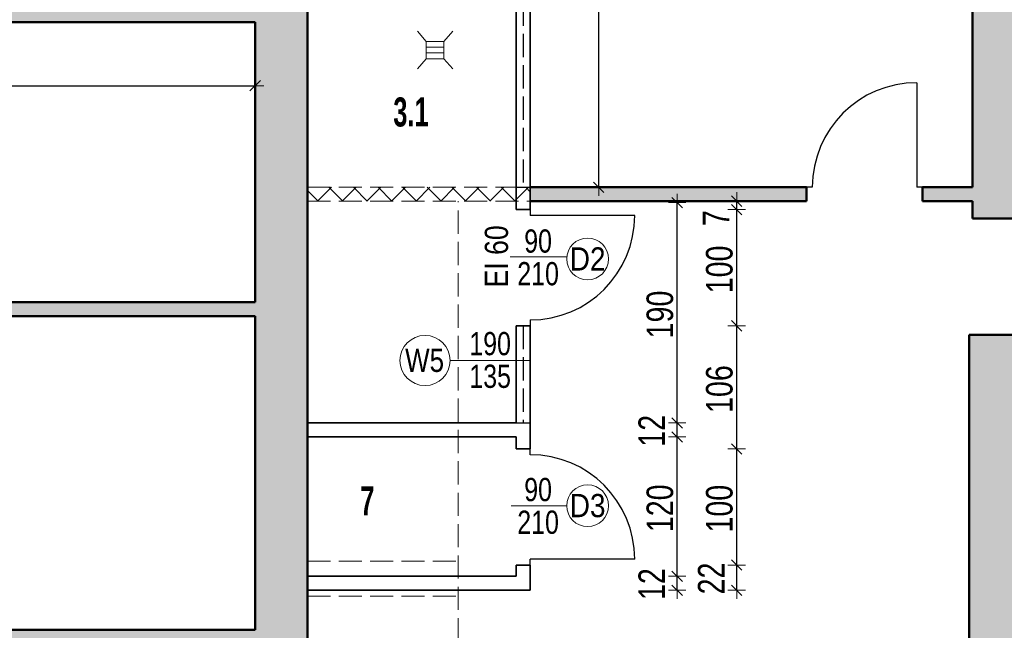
# Model space of a CAD drawing. Header units: centimetres. Extents: x -1289 to 2012, y -2118 to 998.
# Tile 5 of 8: x -469 to 379, y -879 to -353. Entities that reach past the tile are written whole.
import ezdxf

# ---------------------------------------------------------------- set-up
doc = ezdxf.new("R2010")
doc.units = ezdxf.units.CM
doc.header["$PDMODE"] = 65
doc.linetypes.add('VERDECKT2_S2', pattern=[27, 20, -7])
doc.layers.add('Standard', color=7, linetype='Continuous', lineweight=25)
doc.styles.add('ARIAL', font='ARIAL.TTF')
doc.dimstyles.new('_DIMSTYLE_10', dxfattribs={"dimtxt": 22.9, "dimasz": 15, "dimexe": 0, "dimexo": 0.0001, "dimgap": 11.45, "dimtad": 2, "dimdec": 0, "dimrnd": 1, "dimzin": 12, "dimdsep": 46, "dimtxsty": 'ARIAL', "dimblk1": 'ALL_ML_STRICH', "dimblk2": 'ALL_ML_STRICH', "dimsah": 1, "dimcen": 0, "dimse1": 1, "dimse2": 1, "dimclrd": 7, "dimclre": 7, "dimclrt": 7, "dimadec": 0, "dimazin": 0, "dimtfac": 1, "dimtdec": 0, "dimtix": 1, "dimtmove": 2, "dimatfit": 3, "dimfxl": 1, "dimtzin": 0, "dimlwd": 0, "dimlwe": 13, "dimarcsym": 0})
doc.dimstyles.new('_DIMSTYLE_3', dxfattribs={"dimtxt": 25, "dimasz": 15, "dimexe": 0, "dimexo": 0.0001, "dimgap": 12.5, "dimtad": 2, "dimdec": 0, "dimrnd": 1, "dimzin": 12, "dimdsep": 46, "dimtxsty": 'ARIAL', "dimblk1": 'ALL_ML_STRICH', "dimblk2": 'ALL_ML_STRICH', "dimsah": 1, "dimcen": 0, "dimse1": 1, "dimse2": 1, "dimclrd": 7, "dimclre": 7, "dimclrt": 7, "dimadec": 0, "dimazin": 0, "dimtfac": 1, "dimtdec": 0, "dimtix": 1, "dimtmove": 2, "dimatfit": 3, "dimfxl": 1, "dimtzin": 0, "dimlwd": 0, "dimlwe": 13, "dimarcsym": 0})
doc.dimstyles.new('_DIMSTYLE_7', dxfattribs={"dimtxt": 22.9, "dimasz": 15, "dimexe": 0, "dimexo": 0.0001, "dimgap": 11.45, "dimtad": 2, "dimdec": 0, "dimrnd": 1, "dimzin": 12, "dimdsep": 46, "dimtxsty": 'ARIAL', "dimblk1": 'ALL_ML_STRICH', "dimblk2": 'ALL_ML_STRICH', "dimsah": 1, "dimcen": 0, "dimse1": 1, "dimse2": 1, "dimclrd": 7, "dimclre": 7, "dimclrt": 7, "dimadec": 0, "dimazin": 0, "dimtfac": 1, "dimtdec": 0, "dimtix": 1, "dimtmove": 2, "dimatfit": 3, "dimfxl": 1, "dimtvp": 1.2, "dimtzin": 0, "dimlwd": 0, "dimlwe": 13, "dimarcsym": 0})

# ---------------------------------------------------------------- blocks, each defined once
blk = doc.blocks.new('OBIEKTY_ZLOZONE_12')
at = {"layer": 'Standard', "color": 7, "linetype": 'ByBlock', "lineweight": 25}
for p, q in [((303.87, -407.32), (303.87, -497.32)), ((213.87, -497.32), (208.87, -497.32)), ((308.87, -497.32), (303.87, -497.32))]:
    blk.add_line(p, q, dxfattribs=at)
blk.add_arc((303.87, -497.32), 90, 90, 180, dxfattribs=at)
blk = doc.blocks.new('OBIEKTY_ZLOZONE_13')
at = {"layer": 'Standard', "color": 7, "linetype": 'ByBlock', "lineweight": 25}
for p, q in [((-29.13, -727.64), (-29.13, -722.64)), ((60.87, -817.64), (-29.13, -817.64)), ((-29.13, -822.64), (-29.13, -817.64))]:
    blk.add_line(p, q, dxfattribs=at)
blk.add_arc((-29.13, -817.64), 90, 0, 90, dxfattribs=at)
blk = doc.blocks.new('OBIEKTY_ZLOZONE_14')
at = {"layer": 'Standard', "color": 7, "linetype": 'ByBlock', "lineweight": 25}
for p, q in [((-29.13, -516.64), (-29.13, -521.64)), ((60.87, -521.64), (-29.13, -521.64)), ((-29.13, -611.64), (-29.13, -616.64))]:
    blk.add_line(p, q, dxfattribs=at)
blk.add_arc((-29.13, -521.64), 90, 270, 0, dxfattribs=at)
blk = doc.blocks.new('ALL_ML_STRICH')
at = {"color": 0, "linetype": 'ByBlock', "lineweight": -2}
for p, q in [((-1, 0), (0.5, 0)), ((-0.3, -0.3), (0.3, 0.3)), ((0, -0.5), (0, 0.5))]:
    blk.add_line(p, q, dxfattribs=at)
blk = doc.blocks.new('*D24')
at = {"layer": 'DEFPOINTS', "color": 7, "linetype": 'ByBlock', "lineweight": 13}
for p in [(-821.12, -409.95), (-821.12, -496.79), (-266.13, -505.26)]:
    blk.add_point(p, dxfattribs=at)
at = {"layer": 'Standard', "color": 7, "linetype": 'ByBlock', "lineweight": -2}
blk.add_line((-821.12, -409.95), (-266.13, -409.95), dxfattribs=at)
at = {"layer": 'Standard', "color": 7, "linetype": 'ByBlock', "lineweight": 13, "xscale": 15, "yscale": 15, "zscale": 15, "rotation": 180}
blk.add_blockref('ALL_ML_STRICH', (-821.12, -409.95), dxfattribs=at)
at = {"layer": 'Standard', "color": 7, "linetype": 'ByBlock', "lineweight": 13, "xscale": 15, "yscale": 15, "zscale": 15}
blk.add_blockref('ALL_ML_STRICH', (-266.13, -409.95), dxfattribs=at)
at = {"layer": 'Standard', "color": 7, "linetype": 'ByBlock', "lineweight": 13, "insert": (-545.31, -394.03), "char_height": 25, "width": 57.6923, "attachment_point": 5, "style": 'ARIAL'}
blk.add_mtext('\\W0.77;\\A1;{555}', dxfattribs=at)
blk = doc.blocks.new('*D64')
at = {"layer": 'DEFPOINTS', "color": 7, "linetype": 'ByBlock', "lineweight": 13}
for p in [(-50.72, -832.32), (-50.03, -844.32), (97.49, -844.32)]:
    blk.add_point(p, dxfattribs=at)
at = {"layer": 'Standard', "color": 7, "linetype": 'ByBlock', "lineweight": -2}
blk.add_line((97.49, -844.32), (97.49, -832.32), dxfattribs=at)
at = {"layer": 'Standard', "color": 7, "linetype": 'ByBlock', "lineweight": 13, "xscale": 15, "yscale": 15, "zscale": 15}
for p, rotation in [((97.49, -832.32), 90), ((97.49, -844.32), -90.00000000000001)]:
    blk.add_blockref('ALL_ML_STRICH', p, dxfattribs=dict(at, rotation=rotation))
at = {"layer": 'Standard', "color": 7, "linetype": 'ByBlock', "lineweight": 13, "insert": (75.54, -839.03), "char_height": 22.9, "width": 35.2308, "attachment_point": 5, "rotation": 90, "style": 'ARIAL'}
blk.add_mtext('\\W0.77;\\A1;{12}', dxfattribs=at)
blk = doc.blocks.new('*D65')
at = {"layer": 'DEFPOINTS', "color": 7, "linetype": 'ByBlock', "lineweight": 13}
for p in [(-50.94, -712.32), (-50.72, -832.32), (97.49, -832.32)]:
    blk.add_point(p, dxfattribs=at)
at = {"layer": 'Standard', "color": 7, "linetype": 'ByBlock', "lineweight": -2}
blk.add_line((97.49, -832.32), (97.49, -712.32), dxfattribs=at)
at = {"layer": 'Standard', "color": 7, "linetype": 'ByBlock', "lineweight": 13, "xscale": 15, "yscale": 15, "zscale": 15}
for p, rotation in [((97.49, -712.32), 90), ((97.49, -832.32), -90.00000000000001)]:
    blk.add_blockref('ALL_ML_STRICH', p, dxfattribs=dict(at, rotation=rotation))
at = {"layer": 'Standard', "color": 7, "linetype": 'ByBlock', "lineweight": 13, "insert": (82.65, -773.77), "char_height": 22.9, "width": 52.8462, "attachment_point": 5, "rotation": 90, "style": 'ARIAL'}
blk.add_mtext('\\W0.77;\\A1;{120}', dxfattribs=at)
blk = doc.blocks.new('*D66')
at = {"layer": 'DEFPOINTS', "color": 7, "linetype": 'ByBlock', "lineweight": 13}
for p in [(-47.39, -700.32), (-50.94, -712.32), (97.49, -712.32)]:
    blk.add_point(p, dxfattribs=at)
at = {"layer": 'Standard', "color": 7, "linetype": 'ByBlock', "lineweight": -2}
blk.add_line((97.49, -712.32), (97.49, -700.32), dxfattribs=at)
at = {"layer": 'Standard', "color": 7, "linetype": 'ByBlock', "lineweight": 13, "xscale": 15, "yscale": 15, "zscale": 15}
for p, rotation in [((97.49, -700.32), 90), ((97.49, -712.32), -90.00000000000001)]:
    blk.add_blockref('ALL_ML_STRICH', p, dxfattribs=dict(at, rotation=rotation))
at = {"layer": 'Standard', "color": 7, "linetype": 'ByBlock', "lineweight": 13, "insert": (75.54, -707.03), "char_height": 22.9, "width": 35.2308, "attachment_point": 5, "rotation": 90, "style": 'ARIAL'}
blk.add_mtext('\\W0.77;\\A1;{12}', dxfattribs=at)
blk = doc.blocks.new('*D67')
at = {"layer": 'DEFPOINTS', "color": 7, "linetype": 'ByBlock', "lineweight": 13}
for p in [(142.48, -510.58), (-47.39, -700.32), (97.49, -700.32)]:
    blk.add_point(p, dxfattribs=at)
at = {"layer": 'Standard', "color": 7, "linetype": 'ByBlock', "lineweight": -2}
blk.add_line((97.49, -700.32), (97.49, -510.58), dxfattribs=at)
at = {"layer": 'Standard', "color": 7, "linetype": 'ByBlock', "lineweight": 13, "xscale": 15, "yscale": 15, "zscale": 15}
for p, rotation in [((97.49, -510.58), 90), ((97.49, -700.32), -90.00000000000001)]:
    blk.add_blockref('ALL_ML_STRICH', p, dxfattribs=dict(at, rotation=rotation))
at = {"layer": 'Standard', "color": 7, "linetype": 'ByBlock', "lineweight": 13, "insert": (82.65, -606.9), "char_height": 22.9, "width": 52.8462, "attachment_point": 5, "rotation": 90, "style": 'ARIAL'}
blk.add_mtext('\\W0.77;\\A1;{190}', dxfattribs=at)
blk = doc.blocks.new('*D68')
at = {"layer": 'DEFPOINTS', "color": 7, "linetype": 'ByBlock', "lineweight": 13}
for p in [(-37.85, -822.64), (-46.86, -844.32), (148.73, -844.32)]:
    blk.add_point(p, dxfattribs=at)
at = {"layer": 'Standard', "color": 7, "linetype": 'ByBlock', "lineweight": -2}
blk.add_line((148.73, -844.32), (148.73, -822.64), dxfattribs=at)
at = {"layer": 'Standard', "color": 7, "linetype": 'ByBlock', "lineweight": 13, "xscale": 15, "yscale": 15, "zscale": 15}
for p, rotation in [((148.73, -822.64), 90), ((148.73, -844.32), -90.00000000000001)]:
    blk.add_blockref('ALL_ML_STRICH', p, dxfattribs=dict(at, rotation=rotation))
at = {"layer": 'Standard', "color": 7, "linetype": 'ByBlock', "lineweight": 13, "insert": (126.78, -834.19), "char_height": 22.9, "width": 35.2308, "attachment_point": 5, "rotation": 90, "style": 'ARIAL'}
blk.add_mtext('\\W0.77;\\A1;{22}', dxfattribs=at)
blk = doc.blocks.new('*D69')
at = {"layer": 'DEFPOINTS', "color": 7, "linetype": 'ByBlock', "lineweight": 13}
for p in [(-35.13, -722.64), (-37.85, -822.64), (148.73, -822.64)]:
    blk.add_point(p, dxfattribs=at)
at = {"layer": 'Standard', "color": 7, "linetype": 'ByBlock', "lineweight": -2}
blk.add_line((148.73, -822.64), (148.73, -722.64), dxfattribs=at)
at = {"layer": 'Standard', "color": 7, "linetype": 'ByBlock', "lineweight": 13, "xscale": 15, "yscale": 15, "zscale": 15}
for p, rotation in [((148.73, -722.64), 90), ((148.73, -822.64), -90.00000000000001)]:
    blk.add_blockref('ALL_ML_STRICH', p, dxfattribs=dict(at, rotation=rotation))
at = {"layer": 'Standard', "color": 7, "linetype": 'ByBlock', "lineweight": 13, "insert": (133.89, -774.09), "char_height": 22.9, "width": 52.8462, "attachment_point": 5, "rotation": 90, "style": 'ARIAL'}
blk.add_mtext('\\W0.77;\\A1;{100}', dxfattribs=at)
blk = doc.blocks.new('*D70')
at = {"layer": 'DEFPOINTS', "color": 7, "linetype": 'ByBlock', "lineweight": 13}
for p in [(-35.13, -616.64), (-35.13, -722.64), (148.73, -722.64)]:
    blk.add_point(p, dxfattribs=at)
at = {"layer": 'Standard', "color": 7, "linetype": 'ByBlock', "lineweight": -2}
blk.add_line((148.73, -722.64), (148.73, -616.64), dxfattribs=at)
at = {"layer": 'Standard', "color": 7, "linetype": 'ByBlock', "lineweight": 13, "xscale": 15, "yscale": 15, "zscale": 15}
for p, rotation in [((148.73, -616.64), 90), ((148.73, -722.64), -90.00000000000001)]:
    blk.add_blockref('ALL_ML_STRICH', p, dxfattribs=dict(at, rotation=rotation))
at = {"layer": 'Standard', "color": 7, "linetype": 'ByBlock', "lineweight": 13, "insert": (133.89, -671.11), "char_height": 22.9, "width": 52.8462, "attachment_point": 5, "rotation": 90, "style": 'ARIAL'}
blk.add_mtext('\\W0.77;\\A1;{106}', dxfattribs=at)
blk = doc.blocks.new('*D71')
at = {"layer": 'DEFPOINTS', "color": 7, "linetype": 'ByBlock', "lineweight": 13}
for p in [(-35.13, -516.64), (-35.13, -616.64), (148.73, -616.64)]:
    blk.add_point(p, dxfattribs=at)
at = {"layer": 'Standard', "color": 7, "linetype": 'ByBlock', "lineweight": -2}
blk.add_line((148.73, -616.64), (148.73, -516.64), dxfattribs=at)
at = {"layer": 'Standard', "color": 7, "linetype": 'ByBlock', "lineweight": 13, "xscale": 15, "yscale": 15, "zscale": 15}
for p, rotation in [((148.73, -516.64), 90), ((148.73, -616.64), -90.00000000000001)]:
    blk.add_blockref('ALL_ML_STRICH', p, dxfattribs=dict(at, rotation=rotation))
at = {"layer": 'Standard', "color": 7, "linetype": 'ByBlock', "lineweight": 13, "insert": (133.89, -568.09), "char_height": 22.9, "width": 52.8462, "attachment_point": 5, "rotation": 90, "style": 'ARIAL'}
blk.add_mtext('\\W0.77;\\A1;{100}', dxfattribs=at)
blk = doc.blocks.new('*D72')
at = {"layer": 'DEFPOINTS', "color": 7, "linetype": 'ByBlock', "lineweight": 13}
for p in [(-35.13, -516.64), (-6.64, -509.32), (148.73, -516.64)]:
    blk.add_point(p, dxfattribs=at)
at = {"layer": 'Standard', "color": 7, "linetype": 'ByBlock', "lineweight": -2}
blk.add_line((148.73, -516.64), (148.73, -509.32), dxfattribs=at)
at = {"layer": 'Standard', "color": 7, "linetype": 'ByBlock', "lineweight": 13, "xscale": 15, "yscale": 15, "zscale": 15}
for p, rotation in [((148.73, -516.64), -90.00000000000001), ((148.73, -509.32), 90)]:
    blk.add_blockref('ALL_ML_STRICH', p, dxfattribs=dict(at, rotation=rotation))
at = {"layer": 'Standard', "color": 7, "linetype": 'ByBlock', "lineweight": 13, "insert": (130.97, -523.89), "char_height": 22.9, "width": 17.6154, "attachment_point": 5, "rotation": 90, "style": 'ARIAL'}
blk.add_mtext('\\W0.77;\\A1;{7}', dxfattribs=at)
blk = doc.blocks.new('*D76')
at = {"layer": 'DEFPOINTS', "color": 7, "linetype": 'ByBlock', "lineweight": 13}
for p in [(-151.3, -74.32), (29.9, -497.32), (120.94, -497.32)]:
    blk.add_point(p, dxfattribs=at)
at = {"layer": 'Standard', "color": 7, "linetype": 'ByBlock', "lineweight": -2}
blk.add_line((29.9, -497.32), (29.9, -74.32), dxfattribs=at)
at = {"layer": 'Standard', "color": 7, "linetype": 'ByBlock', "lineweight": 13, "xscale": 15, "yscale": 15, "zscale": 15}
for p, rotation in [((29.9, -74.32), 90), ((29.9, -497.32), -90.00000000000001)]:
    blk.add_blockref('ALL_ML_STRICH', p, dxfattribs=dict(at, rotation=rotation))
at = {"layer": 'Standard', "color": 7, "linetype": 'ByBlock', "lineweight": 13, "insert": (15.05, -287.3), "char_height": 22.9, "width": 52.8462, "attachment_point": 5, "rotation": 90, "style": 'ARIAL'}
blk.add_mtext('\\W0.77;\\A1;{423}', dxfattribs=at)
blk = doc.blocks.new('OBIEKTY_ZLOZONE_21')
at = {"layer": 'Standard', "color": 7, "linetype": 'ByBlock', "lineweight": 18}
for p, q in [((-118.64, -371.7), (-126.34, -362.97)), ((-103.64, -371.7), (-95.93, -362.97)), ((-103.64, -371.7), (-118.64, -371.7)), ((-118.64, -371.7), (-118.64, -386.7)), ((-103.64, -386.7), (-103.64, -371.7)), ((-103.64, -376.7), (-118.64, -376.7)), ((-118.64, -386.7), (-126.34, -395.28)), ((-103.64, -381.7), (-118.64, -381.7)), ((-118.64, -386.7), (-103.64, -386.7)), ((-103.64, -386.7), (-95.93, -395.28))]:
    blk.add_line(p, q, dxfattribs=at)

msp = doc.modelspace()

# ---------------------------------------------------------------- hatches: boundary and pattern name
at = {"layer": 'Standard', "linetype": 'ByBlock', "lineweight": 13}
h = msp.add_hatch(color=254, dxfattribs=at)
h.paths.add_polyline_path([(-120.13, 299.68), (-120.13, 259.68), (-80.13, 259.68), (-80.13, 299.68)])
h.paths.add_polyline_path([(993.88, 200.12), (993.88, 280.12), (955.88, 280.12), (955.88, 200.12)])
h.paths.add_polyline_path([(993.88, -79.88), (993.88, 0.12), (955.88, 0.12), (955.88, -79.88)])
h.paths.add_polyline_path([(558.87, -392.32), (558.87, -416.08), (570.87, -416.08), (570.87, -380.32), (517.96, -380.32), (517.96, -392.32)])
h.paths.add_polyline_path([(189.87, 555.68), (145.87, 555.68), (145.87, 517.68), (189.87, 517.68)])
h.paths.add_polyline_path([(-420.13, 492.68), (-378.13, 492.68), (-378.13, 517.68), (-220.13, 517.68), (-220.13, 555.68), (-378.13, 555.68), (-378.13, 627.68), (-420.13, 627.68)])
h.paths.add_polyline_path([(-1015.12, 919.68), (-1015.12, 881.68), (-420.13, 881.68), (-420.13, 804.68), (-378.13, 804.68), (-378.13, 998.01), (-420.13, 998.01), (-420.13, 919.68)])
h.paths.add_polyline_path([(-1110.12, 265.68), (-1110.12, 307.68), (-1135.12, 307.68), (-1135.12, 881.68), (-1115.12, 881.68), (-1115.12, 919.68), (-1160.12, 919.68), (-1160.12, 307.68), (-1239.96, 307.68), (-1239.96, 265.68)])
h.paths.add_polyline_path([(-866.12, 33.68), (-866.12, -59.32), (-821.12, -59.32), (-821.12, 33.68)])
h.paths.add_polyline_path([(-821.12, 155.68), (-866.12, 155.68), (-866.12, 138.68), (-821.12, 138.68)])
h.paths.add_polyline_path([(-29.13, -497.32), (-29.13, -509.32), (208.87, -509.32), (208.87, -497.32)])
h.paths.add_polyline_path([(351.87, 317.68), (323.87, 317.68), (323.87, 259.68), (351.87, 259.68), (351.87, -497.32), (308.87, -497.32), (308.87, -509.32), (351.87, -509.32), (351.87, -524.32), (393.87, -524.32), (393.87, -392.32), (417.96, -392.32), (417.96, -380.32), (393.87, -380.32), (393.87, 517.68), (955.88, 517.68), (955.88, 480.12), (993.88, 480.12), (993.88, 555.68), (315.87, 555.68), (315.87, 517.68), (351.87, 517.68)])
h.paths.add_polyline_path([(-221.13, -74.32), (-266.13, -74.32), (-266.13, -90.32), (-236.72, -90.32), (-236.72, -105.32), (-266.13, -105.32), (-266.13, -134.32), (-221.13, -134.32)])
h.paths.add_polyline_path([(-266.13, 220.68), (-221.13, 220.68), (-221.13, 265.68), (-266.13, 265.68)])
h.paths.add_polyline_path([(-821.12, 220.68), (-378.13, 220.68), (-378.13, 332.68), (-420.13, 332.68), (-420.13, 307.68), (-900.12, 307.68), (-900.12, 265.68), (-866.12, 265.68), (-866.12, 210.68), (-821.12, 210.68)])
h.paths.add_polyline_path([(-266.13, -315.32), (-236.72, -315.32), (-236.72, -330.32), (-266.13, -330.32), (-266.13, -343.32), (-821.12, -343.32), (-821.12, -274.32), (-866.12, -274.32), (-866.12, -1810.32), (-221.13, -1810.32), (-221.13, -1554.32), (221.98, -1554.32), (221.98, -1509.32), (208.87, -1509.32), (208.87, -1309.32), (221.98, -1309.32), (221.98, -1297.32), (196.87, -1297.32), (196.87, -1509.32), (-221.13, -1509.32), (-221.13, -254.32), (-266.13, -254.32)])
h.paths.add_polyline_path([(-821.12, -878.32), (-821.12, -608.32), (-266.13, -608.32), (-266.13, -878.32)], flags=16)
h.paths.add_polyline_path([(-266.13, -596.32), (-821.12, -596.32), (-821.12, -355.32), (-266.13, -355.32)], flags=16)
h.paths.add_polyline_path([(-266.13, -1765.32), (-821.12, -1765.32), (-821.12, -890.32), (-266.13, -890.32)], flags=16)
at = {"layer": 'Standard', "linetype": 'ByBlock', "lineweight": 25}
h = msp.add_hatch(color=254, dxfattribs=at)
h.paths.add_polyline_path([(993.88, -279.88), (955.88, -279.88), (955.88, -380.32), (570.87, -380.32), (570.87, -392.32), (955.88, -392.32), (955.88, -413.88), (993.88, -413.88)])
h.paths.add_polyline_path([(558.87, -642.32), (393.87, -642.32), (393.87, -624.32), (348.87, -624.32), (348.87, -959.32), (832.23, -959.32), (832.23, -934.32), (393.87, -934.32), (393.87, -654.32), (955.88, -654.32), (955.88, -687.88), (993.88, -687.88), (993.88, -613.88), (955.88, -613.88), (955.88, -642.32), (570.87, -642.32), (570.87, -516.08), (558.87, -516.08)])
h.paths.add_polyline_path([(955.88, -959.32), (955.88, -1229.32), (645.8, -1229.32), (645.8, -1254.32), (655.88, -1254.32), (655.88, -1294.12), (655.96, -1294.12), (655.96, -1343.64), (655.88, -1343.63), (655.88, -1509.32), (530.87, -1509.32), (530.87, -1254.32), (545.8, -1254.32), (545.8, -1229.32), (507.8, -1229.32), (507.8, -1254.32), (518.87, -1254.32), (518.87, -1509.32), (393.87, -1509.32), (393.87, -1254.32), (407.8, -1254.32), (407.8, -1229.32), (348.87, -1229.32), (348.87, -1297.32), (331.98, -1297.32), (331.98, -1309.32), (348.87, -1309.32), (348.87, -1509.32), (331.98, -1509.32), (331.98, -1554.32), (993.88, -1554.32), (993.88, -887.88), (955.88, -887.88), (955.88, -934.32), (932.23, -934.32), (932.23, -959.32)])
h.paths.add_polyline_path([(955.88, -1509.32), (667.88, -1509.32), (667.88, -1254.32), (955.88, -1254.32)], flags=16)
at = {"layer": 'Standard', "linetype": 'VERDECKT2_S2', "lineweight": 13}
h = msp.add_hatch(dxfattribs=at)
h.set_pattern_fill('KRESKOWANI_6', color=250, scale=10, style=0, pattern_type=2)
h.set_pattern_definition([(45, (0, 0), (-10.6066, 10.6066), []), (135, (0, 0), (-10.6066, -10.6066), [])])
h.paths.add_polyline_path([(-221.13, -509.32), (-29.13, -509.32), (-29.13, -497.32), (-221.13, -497.32)], flags=0)

# ---------------------------------------------------------------- linework, layer by layer
at = {"layer": 'Standard', "color": 7, "linetype": 'ByBlock', "lineweight": 50}
for p, q in [((351.87, -497.32), (351.87, 259.68)), ((-221.13, -1509.32), (-221.13, -254.32)), ((-821.12, -355.32), (-266.13, -355.32)), ((-266.13, -596.32), (-266.13, -355.32)), ((-29.13, -497.32), (208.87, -497.32)), ((208.87, -509.32), (208.87, -497.32)), ((308.87, -509.32), (308.87, -497.32)), ((308.87, -497.32), (351.87, -497.32)), ((-29.13, -509.32), (208.87, -509.32)), ((308.87, -509.32), (351.87, -509.32)), ((351.87, -524.32), (351.87, -509.32)), ((351.87, -524.32), (393.87, -524.32)), ((-821.12, -596.32), (-266.13, -596.32)), ((-821.12, -608.32), (-266.13, -608.32)), ((-266.13, -878.32), (-266.13, -608.32)), ((348.87, -959.32), (348.87, -624.32)), ((348.87, -624.32), (393.87, -624.32)), ((-821.12, -878.32), (-266.13, -878.32))]:
    msp.add_line(p, q, dxfattribs=at)
at = {"layer": 'Standard', "color": 7, "linetype": 'VERDECKT2_S2', "lineweight": 25}
for p, q in [((-35.13, -68.32), (-35.13, -497.32)), ((-41.13, -497.32), (-29.13, -497.32)), ((-35.13, -616.64), (-35.13, -700.32)), ((-41.13, -700.32), (-29.13, -700.32))]:
    msp.add_line(p, q, dxfattribs=at)
at = {"layer": 'Standard', "color": 7, "linetype": 'ByBlock', "lineweight": 35}
for p, q in [((-41.13, -516.64), (-41.13, -243.64)), ((-29.13, -516.64), (-29.13, -243.64)), ((-41.13, -516.64), (-29.13, -516.64)), ((-41.13, -700.32), (-41.13, -616.64)), ((-41.13, -616.64), (-29.13, -616.64)), ((-29.13, -722.64), (-29.13, -616.64)), ((-221.13, -700.32), (-41.13, -700.32)), ((-221.13, -712.32), (-41.13, -712.32)), ((-41.13, -722.64), (-41.13, -712.32)), ((-41.13, -722.64), (-29.13, -722.64)), ((-41.13, -822.64), (-29.13, -822.64)), ((-41.13, -832.32), (-41.13, -822.64)), ((-29.13, -844.32), (-29.13, -822.64)), ((-221.13, -832.32), (-41.13, -832.32)), ((-221.13, -844.32), (-29.13, -844.32))]:
    msp.add_line(p, q, dxfattribs=at)
at = {"layer": 'Standard', "color": 7, "linetype": 'VERDECKT2_S2', "lineweight": 18}
for p, q in [((-221.13, -497.32), (-29.13, -497.32)), ((-221.13, -509.32), (-29.13, -509.32)), ((-91.12, -969.32), (-91.12, -509.32)), ((-221.13, -819.32), (-91.12, -819.32)), ((-221.13, -849.32), (-91.12, -849.32))]:
    msp.add_line(p, q, dxfattribs=at)
at = {"layer": 'Standard', "color": 7, "linetype": 'VERDECKT2_S2', "lineweight": 35}
msp.add_line((-29.13, -509.32), (-27.03, -509.32), dxfattribs=at)
at = {"layer": 'Standard', "color": 7, "linetype": 'ByBlock', "lineweight": 13}
for p, q in [((2.44, -557.11), (-46.56, -557.11)), ((-29.13, -646.49), (-98.14, -646.49)), ((2.33, -771.57), (-45.67, -771.57))]:
    msp.add_line(p, q, dxfattribs=at)
for centre, radius in [((20.33, -559.07), 18), ((-119.74, -646.49), 21.6), ((20.33, -771.57), 18)]:
    msp.add_circle(centre, radius, dxfattribs=at)

# ---------------------------------------------------------------- block references
at = {"layer": 'Standard', "color": 7, "linetype": 'ByBlock', "lineweight": 18}
msp.add_blockref('OBIEKTY_ZLOZONE_21', (0, 0), dxfattribs=at)
at = {"layer": 'Standard', "color": 7, "linetype": 'ByBlock', "lineweight": 25}
for name in ['OBIEKTY_ZLOZONE_12', 'OBIEKTY_ZLOZONE_14', 'OBIEKTY_ZLOZONE_13']:
    msp.add_blockref(name, (0, 0), dxfattribs=at)

# ---------------------------------------------------------------- texts
at = {"layer": 'Standard', "color": 7, "linetype": 'ByBlock', "lineweight": 25, "char_height": 25, "attachment_point": 5, "style": 'ARIAL'}
for s, insert, width in [('{\\fArial|i0|b1;\\H25.000000;\\W0.625000;\\C7;3.1}\\P', (-131.9, -432.71), 94.3309), ('{\\fArial|i0|b1;\\H25.000000;\\W0.625000;\\C7;7}\\P', (-169.49, -767.36), 95.6294)]:
    msp.add_mtext(s, dxfattribs=dict(at, insert=insert, width=width))
at = {"layer": 'Standard', "color": 7, "linetype": 'ByBlock', "lineweight": 50, "insert": (-58.14, -556.87), "char_height": 20, "width": 58.4096, "attachment_point": 5, "rotation": 90, "style": 'ARIAL'}
msp.add_mtext('\\W0.82;EI\\~60', dxfattribs=at)
at = {"layer": 'Standard', "color": 7, "linetype": 'ByBlock', "lineweight": 50, "char_height": 20, "attachment_point": 2, "line_spacing_factor": 0.843373, "style": 'ARIAL'}
for s, insert, width in [('{\\fArial|i0|b0;\\H20.000000;\\W0.769231;\\C7;90}\\P{\\fArial|i0|b0;\\H20.000000;\\W0.769231;\\C7;210}\\P', (-22.35, -533.65), 44.599), ('{\\fArial|i0|b0;\\H20.000000;\\W0.769231;\\C7;190}\\P{\\fArial|i0|b0;\\H20.000000;\\W0.769231;\\C7;135}\\P', (-63.67, -621.98), 44.7252), ('{\\fArial|i0|b0;\\H20.000000;\\W0.769231;\\C7;90}\\P{\\fArial|i0|b0;\\H20.000000;\\W0.769231;\\C7;210}\\P', (-22.35, -747.65), 44.599)]:
    msp.add_mtext(s, dxfattribs=dict(at, insert=insert, width=width))
at = {"layer": 'Standard', "color": 7, "linetype": 'ByBlock', "lineweight": 50, "char_height": 20, "attachment_point": 5, "style": 'ARIAL'}
for s, insert, width in [('\\W0.86;D2', (20.33, -559.07), 36.3354), ('\\W0.80;W5', (-120.14, -646.49), 40.3007), ('\\W0.86;D3', (20.33, -771.57), 36.2764)]:
    msp.add_mtext(s, dxfattribs=dict(at, insert=insert, width=width))

# ---------------------------------------------------------------- dimensions: what is measured, and where the dimension line sits
at = {"layer": 'Standard', "color": 7, "linetype": 'ByBlock', "lineweight": 13}
for base, p1, p2, dimstyle, picture, middle in [((29.9, -74.32), (120.94, -497.32), (-151.3, -74.32), '_DIMSTYLE_10', '*D76', (15.05, -287.3)), ((97.49, -510.58), (-47.39, -700.32), (142.48, -510.58), '_DIMSTYLE_10', '*D67', (82.65, -606.9)), ((148.73, -509.32), (-35.13, -516.64), (-6.64, -509.32), '_DIMSTYLE_7', '*D72', (130.97, -523.89)), ((148.73, -516.64), (-35.13, -616.64), (-35.13, -516.64), '_DIMSTYLE_10', '*D71', (133.89, -568.09)), ((148.73, -616.64), (-35.13, -722.64), (-35.13, -616.64), '_DIMSTYLE_10', '*D70', (133.89, -671.11)), ((97.49, -700.32), (-50.94, -712.32), (-47.39, -700.32), '_DIMSTYLE_7', '*D66', (75.54, -707.03)), ((97.49, -712.32), (-50.72, -832.32), (-50.94, -712.32), '_DIMSTYLE_10', '*D65', (82.65, -773.77)), ((148.73, -722.64), (-37.85, -822.64), (-35.13, -722.64), '_DIMSTYLE_10', '*D69', (133.89, -774.09)), ((97.49, -832.32), (-50.02, -844.32), (-50.72, -832.32), '_DIMSTYLE_7', '*D64', (75.54, -839.03)), ((148.73, -822.64), (-46.86, -844.32), (-37.85, -822.64), '_DIMSTYLE_7', '*D68', (126.78, -834.19))]:
    dim = msp.add_linear_dim(base=base, p1=p1, p2=p2, angle=90, dimstyle=dimstyle, override={"dimpost": '<>', "dimclrd": 7, "dimclre": 7, "dimclrt": 7, "dimlwd": 0, "dimlwe": 13}, dxfattribs=at)
    dim.commit()
    dim.dimension.update_dxf_attribs({"geometry": picture, "text_midpoint": middle})
dim = msp.add_linear_dim(base=(-266.13, -409.95), p1=(-821.12, -496.79), p2=(-266.13, -505.26), dimstyle='_DIMSTYLE_3', override={"dimpost": '<>', "dimclrd": 7, "dimclre": 7, "dimclrt": 7, "dimlwd": 0, "dimlwe": 13}, dxfattribs=at)
dim.commit()
dim.dimension.update_dxf_attribs({"geometry": '*D24', "text_midpoint": (-545.31, -394.03)})

doc.saveas('drawing.dxf')
